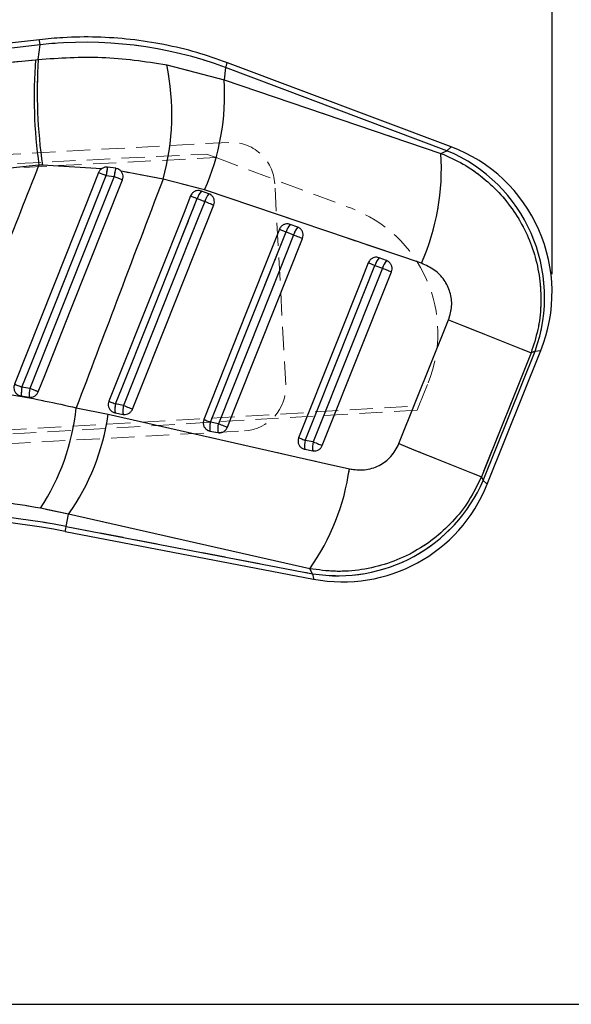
# Model space of a CAD drawing. Header units: millimetres. Extents: x 32 to 406, y 43 to 290.
# Tile 15 of 21: x 250 to 280, y 196 to 250. Entities that reach past the tile are written whole.
import ezdxf

# ---------------------------------------------------------------- set-up
doc = ezdxf.new("R2010")
doc.units = ezdxf.units.MM
doc.linetypes.add('HIDDEN', pattern=[1.905, 1.27, -0.635])
doc.layers.add('FORMATO', color=179, linetype='Continuous')
doc.styles.add('SLDTEXTSTYLE0', font='TXT', dxfattribs={"width": 0.75})
doc.dimstyles.new('SLDDIMSTYLE3', dxfattribs={"dimtxt": 3.5, "dimasz": 3.302, "dimexe": 0, "dimexo": 0.0625, "dimgap": 0.875, "dimtad": 1, "dimdec": 0, "dimlfac": 0.833333, "dimrnd": 1e-09, "dimzin": 12, "dimdsep": 46, "dimtxsty": 'SLDTEXTSTYLE0', "dimsah": 1, "dimcen": 0.09, "dimadec": 0, "dimazin": 3, "dimtfac": 1, "dimtdec": 0, "dimtofl": 0, "dimtmove": 0, "dimatfit": 3, "dimfxl": 0, "dimfrac": 2, "dimtolj": 1, "dimtzin": 12, "dimarcsym": 0})

# ---------------------------------------------------------------- blocks, each defined once
blk = doc.blocks.new('_D_7')
at = {"layer": 'FORMATO'}
for p, q in [((154.269, 269.927), (299.966, 269.927)), ((298.966, 196.16), (298.966, 269.927)), ((175.653, 196.16), (299.966, 196.16))]:
    blk.add_line(p, q, dxfattribs=at)
for points in [[(298.966, 269.927), (298.458, 266.625), (299.474, 266.625)], [(298.966, 196.16), (299.474, 199.462), (298.458, 199.462)]]:
    blk.add_solid(points, dxfattribs=at)
at = {"layer": 'FORMATO', "insert": (294.454, 227.597), "char_height": 3.5, "attachment_point": 1, "rotation": 90, "style": 'SLDTEXTSTYLE0'}
blk.add_mtext('61', dxfattribs=at)
blk = doc.blocks.new('_D_8')
at = {"layer": 'FORMATO'}
for p, q in [((48.527, 254.887), (48.527, 286.555)), ((278.922, 236.193), (278.922, 286.555)), ((278.922, 285.555), (48.527, 285.555))]:
    blk.add_line(p, q, dxfattribs=at)
for points in [[(48.527, 285.555), (51.829, 285.047), (51.829, 286.063)], [(278.922, 285.555), (275.62, 286.063), (275.62, 285.047)]]:
    blk.add_solid(points, dxfattribs=at)
at = {"layer": 'FORMATO', "insert": (148.774, 290.067), "char_height": 3.5, "attachment_point": 1, "style": 'SLDTEXTSTYLE0'}
blk.add_mtext('192', dxfattribs=at)

msp = doc.modelspace()

# ---------------------------------------------------------------- linework, layer by layer
at = {"color": 7, "linetype": 'Continuous', "lineweight": 25}
for p, q in [((250.7964, 249.0514), (210.106, 244.3051)), ((250.8285, 248.7764), (210.3277, 244.0522)), ((250.7277, 247.9696), (250.8285, 248.7764)), ((210.5588, 243.8578), (250.5823, 247.9547)), ((250.5823, 247.9547), (250.7277, 247.9696)), ((257.7796, 247.6809), (260.9231, 246.8481)), ((261.0084, 247.5312), (260.9231, 246.8481)), ((273.155, 242.9672), (261.0084, 247.5312)), ((273.3944, 243.1738), (261.106, 247.791)), ((260.9231, 246.8481), (272.821, 242.8201)), ((272.821, 242.8201), (273.155, 242.9672)), ((250.7688, 242.1727), (247.3915, 241.8167)), ((250.9548, 242.1722), (250.7688, 242.1727)), ((254.2062, 241.979), (250.9548, 242.1722)), ((254.9832, 242.0009), (254.5295, 242.0597)), ((254.4525, 241.6008), (254.8894, 241.5458)), ((257.5757, 241.4044), (255.2773, 241.8369)), ((259.8554, 240.8193), (257.5757, 241.4044)), ((271.7522, 236.7902), (259.8554, 240.8193)), ((259.4564, 240.3392), (259.8673, 240.1848)), ((260.0955, 240.6011), (259.6846, 240.7555)), ((264.9695, 238.7697), (264.5586, 238.9241)), ((264.3305, 238.5079), (264.7414, 238.3535)), ((269.8436, 236.9383), (269.4327, 237.0927)), ((269.2046, 236.6765), (269.6154, 236.5222)), ((270.5183, 226.9033), (273.2442, 233.6985)), ((277.7693, 231.8807), (275.0417, 225.0861)), ((275.1485, 224.8905), (277.9939, 231.9796)), ((275.3606, 224.6739), (278.3079, 232.0167)), ((277.9939, 231.9796), (277.7693, 231.8807)), ((250.2696, 229.9305), (249.8359, 229.9936)), ((249.7838, 229.5193), (250.2233, 229.4539)), ((255.411, 228.9964), (254.9722, 229.0806)), ((252.8151, 228.8739), (254.563, 228.5114)), ((254.9427, 228.594), (255.3815, 228.5097)), ((260.6164, 227.9969), (260.1775, 228.0811)), ((260.148, 227.5945), (260.5868, 227.5102)), ((265.8217, 226.9974), (265.3829, 227.0816)), ((265.3534, 226.5949), (265.7922, 226.5107)), ((275.0417, 225.0861), (275.1485, 224.8905)), ((252.3894, 223.0364), (250.8526, 223.3621)), ((252.2609, 222.367), (252.3894, 223.0364)), ((265.6248, 220.0436), (252.3894, 223.0364)), ((252.2086, 222.0944), (265.8404, 219.4768)), ((252.2609, 222.367), (265.7729, 219.7724)), ((265.7729, 219.7724), (265.6248, 220.0436))]:
    msp.add_line(p, q, dxfattribs=at)
at = {"color": 7, "linetype": 'HIDDEN', "lineweight": 18}
for p, q in [((250.8285, 248.7764), (210.3277, 244.0522)), ((250.7277, 247.9696), (250.8285, 248.7764)), ((210.5588, 243.8578), (250.5823, 247.9547)), ((250.5823, 247.9547), (250.7277, 247.9696)), ((257.7796, 247.6809), (260.9231, 246.8481)), ((261.0084, 247.5312), (260.9231, 246.8481)), ((273.155, 242.9672), (261.0084, 247.5312)), ((260.9231, 246.8481), (272.821, 242.8201)), ((261.1784, 243.423), (206.3145, 240.4228)), ((272.821, 242.8201), (273.155, 242.9672)), ((205.8346, 240.0587), (259.9595, 242.7823)), ((206.1705, 239.8348), (260.4876, 242.5846)), ((259.9595, 242.7823), (260.4876, 242.5846)), ((260.4876, 242.5846), (267.9079, 239.8066)), ((250.7688, 242.1727), (247.3915, 241.8167)), ((250.9548, 242.1722), (250.7688, 242.1727)), ((254.2062, 241.979), (250.9548, 242.1722)), ((254.4525, 241.6008), (254.8894, 241.5458)), ((257.5757, 241.4044), (255.2773, 241.8369)), ((259.8554, 240.8193), (257.5757, 241.4044)), ((271.7522, 236.7902), (259.8554, 240.8193)), ((264.3087, 230.1341), (263.7059, 241.1576)), ((259.4564, 240.3392), (259.8673, 240.1848)), ((264.3305, 238.5079), (264.7414, 238.3535)), ((269.2046, 236.6765), (269.6154, 236.5222)), ((270.5183, 226.9033), (273.2442, 233.6985)), ((277.7693, 231.8807), (275.0417, 225.0861)), ((275.1485, 224.8905), (277.9939, 231.9796)), ((277.9939, 231.9796), (277.7693, 231.8807)), ((250.2696, 229.9305), (249.8359, 229.9936)), ((271.6181, 228.9728), (272.1261, 230.2366)), ((206.9724, 225.1752), (271.6181, 228.9728)), ((255.411, 228.9964), (254.9722, 229.0806)), ((271.527, 228.7463), (271.6181, 228.9728)), ((271.527, 228.7463), (206.6605, 224.9158)), ((252.8151, 228.8739), (254.563, 228.5114)), ((260.6164, 227.9969), (260.1775, 228.0811)), ((207.1802, 224.6064), (262.0433, 227.6066)), ((265.8217, 226.9974), (265.3829, 227.0816)), ((275.0417, 225.0861), (275.1485, 224.8905)), ((252.3894, 223.0364), (250.8526, 223.3621)), ((252.2609, 222.367), (252.3894, 223.0364)), ((265.6248, 220.0436), (252.3894, 223.0364)), ((252.2609, 222.367), (265.7729, 219.7724)), ((265.7729, 219.7724), (265.6248, 220.0436))]:
    msp.add_line(p, q, dxfattribs=at)
at = {"color": 8, "linetype": 'Continuous', "lineweight": 25, "flags": 128}
for points in [[(250.8285, 248.7764), (250.8145, 248.8965), (250.8044, 248.9825), (250.7984, 249.0342), (250.7964, 249.0514), (250.7964, 249.0514)], [(261.0084, 247.5312), (261.0511, 247.6447), (261.0816, 247.7259), (261.0999, 247.7747), (261.106, 247.791), (261.106, 247.791)], [(273.3944, 243.1738), (273.3677, 243.1508), (273.155, 242.9672)], [(277.9939, 231.9796), (278.273, 232.0125), (278.3079, 232.0167)], [(275.3606, 224.6739), (275.337, 224.698), (275.1485, 224.8905)], [(252.2086, 222.0944), (252.2118, 222.1115), (252.2217, 222.1627), (252.238, 222.2479), (252.2609, 222.367)], [(265.7729, 219.7724), (265.8329, 219.5097), (265.8404, 219.4768)]]:
    msp.add_lwpolyline(points, dxfattribs=at)
at = {"color": 7, "linetype": 'HIDDEN', "lineweight": 18, "flags": 128}
for points in [[(250.7964, 249.0514), (250.7984, 249.0342), (250.8044, 248.9825), (250.8145, 248.8965), (250.8285, 248.7764)], [(261.106, 247.791), (261.0999, 247.7747), (261.0816, 247.7259), (261.0511, 247.6447), (261.0084, 247.5312)], [(273.155, 242.9672), (273.3677, 243.1508), (273.3944, 243.1738)], [(249.8359, 229.9936), (250.196, 230.899), (251.6364, 234.5207), (254.4525, 241.6008)], [(254.8894, 241.5458), (254.5293, 240.6404), (253.0888, 237.0187), (250.2696, 229.9305)], [(254.9722, 229.0806), (255.3328, 229.9859), (256.775, 233.6068), (259.4564, 240.3392)], [(259.0883, 240.4859), (259.0997, 240.4813), (259.1229, 240.4721), (259.1574, 240.4583), (259.2021, 240.4405), (259.2559, 240.4191), (259.3174, 240.3946), (259.3848, 240.3677), (259.4564, 240.3392)], [(259.8673, 240.1848), (259.5068, 239.2796), (258.0646, 235.6586), (255.411, 228.9964)], [(259.8673, 240.1848), (259.9412, 240.1554), (260.0153, 240.1259), (260.0876, 240.0971), (260.1563, 240.0697), (260.2195, 240.0446), (260.2754, 240.0223), (260.3225, 240.0035), (260.3597, 239.9887)], [(263.9624, 238.6545), (263.9738, 238.65), (263.997, 238.6407), (264.0314, 238.627), (264.0762, 238.6092), (264.13, 238.5877), (264.1914, 238.5633), (264.2589, 238.5364), (264.3305, 238.5079)], [(260.1775, 228.0811), (260.5381, 228.9864), (261.9803, 232.6073), (264.3305, 238.5079)], [(264.7414, 238.3535), (264.3808, 237.4483), (262.9386, 233.8273), (260.6164, 227.9969)], [(264.7414, 238.3535), (264.8152, 238.3241), (264.8893, 238.2946), (264.9617, 238.2657), (265.0304, 238.2384), (265.0935, 238.2132), (265.1494, 238.191), (265.1966, 238.1722), (265.2338, 238.1574)], [(265.3829, 227.0816), (265.7434, 227.9869), (267.1857, 231.6078), (269.2046, 236.6765)], [(269.6154, 236.5222), (269.2549, 235.6169), (267.8127, 231.996), (265.8217, 226.9974)], [(268.8364, 236.8231), (268.8478, 236.8186), (268.871, 236.8093), (268.9055, 236.7956), (268.9502, 236.7778), (269.0041, 236.7564), (269.0655, 236.7319), (269.1329, 236.7051), (269.2046, 236.6765)], [(269.6154, 236.5222), (269.6893, 236.4927), (269.7634, 236.4632), (269.8358, 236.4344), (269.9044, 236.407), (269.9676, 236.3819), (270.0235, 236.3596), (270.0707, 236.3408), (270.1078, 236.326)], [(273.2442, 233.6985), (274.0701, 233.3669), (274.8532, 233.0524), (275.5758, 232.7622), (276.2212, 232.503), (276.7747, 232.2806), (277.2236, 232.1002), (277.5577, 231.9658), (277.7693, 231.8807)], [(278.3079, 232.0167), (278.273, 232.0125), (277.9939, 231.9796)], [(254.6041, 229.2273), (254.6155, 229.2227), (254.6387, 229.2135), (254.6732, 229.1998), (254.7179, 229.1819), (254.7717, 229.1605), (254.8332, 229.136), (254.9006, 229.1092), (254.9722, 229.0806)], [(255.411, 228.9964), (255.4849, 228.967), (255.559, 228.9375), (255.6313, 228.9086), (255.7, 228.8813), (255.7632, 228.8561), (255.8191, 228.8339), (255.8663, 228.8151), (255.9035, 228.8003)], [(254.563, 228.5114), (266.2442, 225.8688), (267.7986, 225.517)], [(259.8095, 228.2277), (259.8209, 228.2232), (259.8441, 228.2139), (259.8785, 228.2002), (259.9232, 228.1824), (259.9771, 228.161), (260.0385, 228.1365), (260.1059, 228.1096), (260.1775, 228.0811)], [(260.6164, 227.9969), (260.6902, 227.9675), (260.7643, 227.9379), (260.8367, 227.9091), (260.9054, 227.8818), (260.9685, 227.8566), (261.0244, 227.8343), (261.0716, 227.8155), (261.1088, 227.8007)], [(265.0148, 227.2282), (265.0262, 227.2236), (265.0494, 227.2144), (265.0839, 227.2007), (265.1286, 227.1829), (265.1824, 227.1615), (265.2438, 227.137), (265.3113, 227.1101), (265.3829, 227.0816)], [(265.8217, 226.9974), (265.8955, 226.9679), (265.9696, 226.9384), (266.042, 226.9096), (266.1107, 226.8823), (266.1738, 226.8571), (266.2298, 226.8348), (266.277, 226.816), (266.3141, 226.8012)], [(270.5183, 226.9033), (271.3439, 226.5718), (272.1268, 226.2574), (272.8491, 225.9673), (273.4942, 225.7082), (274.0475, 225.4859), (274.4962, 225.3055), (274.8302, 225.1713), (275.0417, 225.0861)], [(275.1485, 224.8905), (275.337, 224.698), (275.3606, 224.6739)], [(252.2609, 222.367), (252.238, 222.2479), (252.2217, 222.1627), (252.2118, 222.1115), (252.2086, 222.0944)], [(265.8404, 219.4768), (265.8329, 219.5097), (265.7729, 219.7724)]]:
    msp.add_lwpolyline(points, dxfattribs=at)
at = {"color": 7, "linetype": 'Continuous', "lineweight": 25, "flags": 128}
for points in [[(254.0367, 241.7656), (253.6789, 240.8665), (252.2375, 237.2452), (249.4172, 230.1594)], [(249.8359, 229.9936), (250.196, 230.899), (251.6364, 234.5207), (254.4525, 241.6008)], [(254.8894, 241.5458), (254.5293, 240.6404), (253.0888, 237.0187), (250.2696, 229.9305)], [(250.7294, 229.7468), (251.0841, 230.6381), (252.5252, 234.2594), (255.3516, 241.3613)], [(259.0883, 240.4859), (258.7278, 239.5806), (257.2856, 235.9597), (254.6041, 229.2273)], [(254.9722, 229.0806), (255.3328, 229.9859), (256.775, 233.6068), (259.4564, 240.3392)], [(259.0883, 240.4859), (259.0997, 240.4813), (259.1229, 240.4721), (259.1574, 240.4583), (259.2021, 240.4405), (259.2559, 240.4191), (259.3174, 240.3946), (259.3848, 240.3677), (259.4564, 240.3392)], [(259.8673, 240.1848), (259.5068, 239.2796), (258.0646, 235.6586), (255.411, 228.9964)], [(255.9035, 228.8003), (256.264, 229.7055), (257.7062, 233.3265), (260.3597, 239.9887)], [(259.8673, 240.1848), (259.9412, 240.1554), (260.0153, 240.1259), (260.0876, 240.0971), (260.1563, 240.0697), (260.2195, 240.0446), (260.2754, 240.0223), (260.3225, 240.0035), (260.3597, 239.9887)], [(263.9624, 238.6545), (263.6018, 237.7492), (262.1596, 234.1283), (259.8095, 228.2277)], [(263.9624, 238.6545), (263.9738, 238.65), (263.997, 238.6407), (264.0314, 238.627), (264.0762, 238.6092), (264.13, 238.5877), (264.1914, 238.5633), (264.2589, 238.5364), (264.3305, 238.5079)], [(260.1775, 228.0811), (260.5381, 228.9864), (261.9803, 232.6073), (264.3305, 238.5079)], [(264.7414, 238.3535), (264.3808, 237.4483), (262.9386, 233.8273), (260.6164, 227.9969)], [(261.1088, 227.8007), (261.4693, 228.706), (262.9115, 232.3269), (265.2338, 238.1574)], [(264.7414, 238.3535), (264.8152, 238.3241), (264.8893, 238.2946), (264.9617, 238.2657), (265.0304, 238.2384), (265.0935, 238.2132), (265.1494, 238.191), (265.1966, 238.1722), (265.2338, 238.1574)], [(268.8364, 236.8231), (268.4759, 235.9179), (267.0337, 232.2969), (265.0148, 227.2282)], [(265.3829, 227.0816), (265.7434, 227.9869), (267.1857, 231.6078), (269.2046, 236.6765)], [(269.6154, 236.5222), (269.2549, 235.6169), (267.8127, 231.996), (265.8217, 226.9974)], [(268.8364, 236.8231), (268.8478, 236.8186), (268.871, 236.8093), (268.9055, 236.7956), (268.9502, 236.7778), (269.0041, 236.7564), (269.0655, 236.7319), (269.1329, 236.7051), (269.2046, 236.6765)], [(269.6154, 236.5222), (269.6893, 236.4927), (269.7634, 236.4632), (269.8358, 236.4344), (269.9044, 236.407), (269.9676, 236.3819), (270.0235, 236.3596), (270.0707, 236.3408), (270.1078, 236.326)], [(266.3141, 226.8012), (266.6747, 227.7064), (268.1169, 231.3274), (270.1078, 236.326)], [(273.2442, 233.6985), (274.0701, 233.3669), (274.8532, 233.0524), (275.5758, 232.7622), (276.2212, 232.503), (276.7747, 232.2806), (277.2236, 232.1002), (277.5577, 231.9658), (277.7693, 231.8807)], [(254.6041, 229.2273), (254.6155, 229.2227), (254.6387, 229.2135), (254.6732, 229.1998), (254.7179, 229.1819), (254.7717, 229.1605), (254.8332, 229.136), (254.9006, 229.1092), (254.9722, 229.0806)], [(255.411, 228.9964), (255.4849, 228.967), (255.559, 228.9375), (255.6313, 228.9086), (255.7, 228.8813), (255.7632, 228.8561), (255.8191, 228.8339), (255.8663, 228.8151), (255.9035, 228.8003)], [(254.563, 228.5114), (266.2442, 225.8688), (267.7986, 225.517)], [(259.8095, 228.2277), (259.8209, 228.2232), (259.8441, 228.2139), (259.8785, 228.2002), (259.9232, 228.1824), (259.9771, 228.161), (260.0385, 228.1365), (260.1059, 228.1096), (260.1775, 228.0811)], [(260.6164, 227.9969), (260.6902, 227.9675), (260.7643, 227.9379), (260.8367, 227.9091), (260.9054, 227.8818), (260.9685, 227.8566), (261.0244, 227.8343), (261.0716, 227.8155), (261.1088, 227.8007)], [(265.0148, 227.2282), (265.0262, 227.2236), (265.0494, 227.2144), (265.0839, 227.2007), (265.1286, 227.1829), (265.1824, 227.1615), (265.2438, 227.137), (265.3113, 227.1101), (265.3829, 227.0816)], [(265.8217, 226.9974), (265.8955, 226.9679), (265.9696, 226.9384), (266.042, 226.9096), (266.1107, 226.8823), (266.1738, 226.8571), (266.2298, 226.8348), (266.277, 226.816), (266.3141, 226.8012)], [(270.5183, 226.9033), (271.3439, 226.5718), (272.1268, 226.2574), (272.8491, 225.9673), (273.4942, 225.7082), (274.0475, 225.4859), (274.4962, 225.3055), (274.8302, 225.1713), (275.0417, 225.0861)]]:
    msp.add_lwpolyline(points, dxfattribs=at)
at = {"color": 7, "linetype": 'Continuous', "lineweight": 25}
for centre, radius, start, end in [((276.9066, 245.9096), 26.4036, 175.5577, 188.13638), ((279.4183, 246.1904), 28.7457, 176.45143, 188.03549), ((244.6241, 244.9667), 13.4326, 344.62105, 11.65742), ((248.1656, 245.9985), 12.7857, 336.10418, 3.81015), ((269.8076, 234.9337), 8.703, 340.15758, 67.37926), ((270.3955, 235.1926), 8.526, 338.08532, 69.45151), ((260.0537, 241.9734), 12.7953, 336.10353, 3.79412), ((257.6624, 241.2984), 3.2241, 166.34146, 174.61752), ((257.3533, 241.2753), 2.4787, 162.97839, 173.73564), ((220.461, 156.4206), 91.712, 68.245337, 68.524724), ((197.9475, 98.2594), 154.1862, 68.142257, 68.32718), ((260.542, 240.0148), 1.1331, 139.17775, 163.35999), ((260.9528, 239.8604), 1.1329, 139.17766, 163.36198), ((265.4158, 238.1836), 1.1327, 139.17514, 163.36431), ((265.8266, 238.0292), 1.1327, 139.17387, 163.36318), ((270.29, 236.3522), 1.1328, 139.17674, 163.36046), ((270.7007, 236.1978), 1.1327, 139.1747, 163.36198), ((218.9312, 152.5667), 83.3668, 68.240741, 68.550215), ((253.7408, 229.3243), 3.9618, 170.27416, 177.17947), ((253.238, 229.4014), 3.0152, 169.89413, 179.00157), ((201.4147, 106.9609), 132.319, 68.118056, 68.332441), ((256.1863, 228.7628), 1.255, 165.33001, 187.73103), ((256.6251, 228.6786), 1.255, 165.33008, 187.73098), ((240.4907, 230.1568), 12.391, 326.74574, 354.05741), ((242.2731, 230.2215), 12.4084, 324.61571, 352.07834), ((261.3916, 227.7633), 1.255, 165.32861, 187.73068), ((261.8302, 227.679), 1.2548, 165.32709, 187.73219), ((266.5973, 226.7637), 1.2553, 165.32992, 187.72774), ((267.0361, 226.6795), 1.2553, 165.32997, 187.72776), ((255.5172, 227.2262), 12.3997, 324.60186, 352.07694), ((267.1762, 228.3481), 8.6898, 260.70663, 336.55352), ((267.4482, 227.8498), 8.526, 259.08197, 338.17866), ((244.1075, 179.907), 43.2358, 79.13008, 93.13008), ((244.1075, 179.907), 42.9582, 79.13008, 93.13008)]:
    msp.add_arc(centre, radius, start, end, dxfattribs=at)
at = {"color": 7, "linetype": 'HIDDEN', "lineweight": 18}
for centre, radius, start, end in [((276.9066, 245.9096), 26.4036, 175.5577, 188.13638), ((279.4183, 246.1904), 28.7457, 176.45143, 188.03549), ((244.6241, 244.9667), 13.4326, 344.62105, 11.65742), ((248.1656, 245.9985), 12.7857, 336.10418, 3.81015), ((261.3095, 241.0266), 2.4, 3.13008, 93.13008), ((269.8076, 234.9337), 8.703, 340.15758, 67.37926), ((260.0537, 241.9734), 12.7953, 336.10353, 3.79412), ((257.6624, 241.2984), 3.2241, 166.34146, 174.61752), ((257.3533, 241.2753), 2.4787, 162.97839, 173.73564), ((220.461, 156.4206), 91.712, 68.245337, 68.524724), ((197.9475, 98.2594), 154.1862, 68.142257, 68.32718), ((260.542, 240.0148), 1.1331, 139.17775, 163.35999), ((260.9528, 239.8604), 1.1329, 139.17766, 163.36198), ((265.3456, 232.9625), 7.308, 338.09867, 69.47515), ((265.4158, 238.1836), 1.1327, 139.17514, 163.36431), ((265.8266, 238.0292), 1.1327, 139.17387, 163.36318), ((270.29, 236.3522), 1.1328, 139.17674, 163.36046), ((270.7007, 236.1978), 1.1327, 139.1747, 163.36198), ((218.9312, 152.5667), 83.3668, 68.240741, 68.550215), ((253.7408, 229.3243), 3.9618, 170.27416, 177.17947), ((261.9123, 230.003), 2.4, 273.13008, 3.13008), ((253.238, 229.4014), 3.0152, 169.89413, 179.00157), ((201.4147, 106.9609), 132.319, 68.118056, 68.332441), ((256.1863, 228.7628), 1.255, 165.33001, 187.73103), ((256.6251, 228.6786), 1.255, 165.33008, 187.73098), ((240.4907, 230.1568), 12.391, 326.74574, 354.05741), ((242.2731, 230.2215), 12.4084, 324.61571, 352.07834), ((261.3916, 227.7633), 1.255, 165.32861, 187.73068), ((261.8302, 227.679), 1.2548, 165.32709, 187.73219), ((266.5973, 226.7637), 1.2553, 165.32992, 187.72774), ((267.0361, 226.6795), 1.2553, 165.32997, 187.72776), ((255.5172, 227.2262), 12.3997, 324.60186, 352.07694), ((267.1762, 228.3481), 8.6898, 260.70663, 336.55352), ((244.1075, 179.907), 43.2358, 79.13008, 93.13008)]:
    msp.add_arc(centre, radius, start, end, dxfattribs=at)
at = {"color": 7, "linetype": 'Continuous', "lineweight": 25}
msp.add_ellipse((253.336, 227.0316), major_axis=(21.9362, -2.7407), ratio=0.9895709, start_param=1.3393102, end_param=1.8074977, dxfattribs=at)
at = {"color": 7, "linetype": 'HIDDEN', "lineweight": 18}
msp.add_ellipse((253.336, 227.0316), major_axis=(21.9362, -2.7407), ratio=0.9895709, start_param=1.3393102, end_param=1.8074977, dxfattribs=at)
at = {"color": 7, "linetype": 'Continuous', "lineweight": 25}
for points, knots in [([(261.106, 247.791), (260.5519, 247.9847), (259.4126, 248.383), (257.633, 248.8048), (255.7952, 249.0912), (253.94, 249.2165), (252.2691, 249.1974), (251.2247, 249.0939), (250.7964, 249.0514)], [0, 0, 0, 0, 0.1679164, 0.3452467, 0.5225121, 0.6997107, 0.8768524, 1, 1, 1, 1]), ([(250.7277, 247.9696), (251.8926, 248.0484), (254.2589, 248.2085), (256.594, 247.8586), (257.7796, 247.6809)], [0, 0, 0, 0, 0.4922791, 1, 1, 1, 1]), ([(272.821, 242.8201), (273.2331, 242.6375), (274.0573, 242.2722), (275.162, 241.4953), (276.1316, 240.5741), (276.9419, 239.524), (277.5771, 238.3651), (278.0322, 237.119), (278.2872, 235.8082), (278.3328, 234.4705), (278.1781, 233.1422), (277.9056, 232.3012), (277.7693, 231.8807)], [0, 0, 0, 0, 0.1014341, 0.2028653, 0.3022118, 0.4015563, 0.5000797, 0.5986015, 0.6992987, 0.7999956, 0.8999971, 1, 1, 1, 1]), ([(245.9882, 230.0491), (246.9129, 232.3915), (248.508, 236.4321), (250.0998, 240.474), (250.7688, 242.1727)], [0, 0, 0, 0, 0.5797188, 1, 1, 1, 1]), ([(254.2062, 241.979), (254.1735, 241.9529), (254.101, 241.8948), (254.0595, 241.8114), (254.0367, 241.7656)], [0, 0, 0, 0, 0.4504744, 1, 1, 1, 1]), ([(254.5295, 242.0597), (254.48, 242.061), (254.3775, 242.0636), (254.2688, 242.0204), (254.2155, 241.9852), (254.2062, 241.979)], [0, 0, 0, 0, 0.43497412, 0.90073358, 1, 1, 1, 1]), ([(255.2773, 241.8369), (255.2398, 241.874), (255.1649, 241.9481), (255.054, 241.9894), (254.9928, 241.9993), (254.9832, 242.0009)], [0, 0, 0, 0, 0.4572776, 0.9144463, 1, 1, 1, 1]), ([(257.5757, 241.4044), (256.7253, 239.1685), (255.1369, 234.9923), (253.5516, 230.8148), (252.8151, 228.8739)], [0, 0, 0, 0, 0.5353791, 1, 1, 1, 1]), ([(255.3516, 241.3613), (255.3658, 241.4096), (255.3951, 241.5091), (255.3754, 241.6676), (255.325, 241.7764), (255.2848, 241.8273), (255.2773, 241.8369)], [0, 0, 0, 0, 0.2976306, 0.6126211, 0.9272905, 1, 1, 1, 1]), ([(259.6846, 240.7555), (259.643, 240.7672), (259.5512, 240.7933), (259.4007, 240.7766), (259.2566, 240.7098), (259.1475, 240.6071), (259.1063, 240.5227), (259.0883, 240.4859)], [0, 0, 0, 0, 0.180174, 0.3974948, 0.6148125, 0.8321294, 1, 1, 1, 1]), ([(260.3597, 239.9887), (260.36, 239.9894), (260.3798, 240.0391), (260.4021, 240.1454), (260.3823, 240.3047), (260.3111, 240.4472), (260.2091, 240.5489), (260.1286, 240.5859), (260.0955, 240.6011)], [0, 0, 0, 0, 0.00308252, 0.21517151, 0.42726461, 0.63935224, 0.85144116, 1, 1, 1, 1]), ([(264.5586, 238.9241), (264.517, 238.9359), (264.4252, 238.9619), (264.2748, 238.9453), (264.1306, 238.8784), (264.0216, 238.7757), (263.9803, 238.6913), (263.9624, 238.6545)], [0, 0, 0, 0, 0.1801841, 0.3975025, 0.6148172, 0.832136, 1, 1, 1, 1]), ([(265.2338, 238.1574), (265.2486, 238.2085), (265.2783, 238.3107), (265.2564, 238.4714), (265.1866, 238.6139), (265.0844, 238.7168), (265.0033, 238.7541), (264.9695, 238.7697)], [0, 0, 0, 0, 0.2120946, 0.4241943, 0.6362895, 0.8483821, 1, 1, 1, 1]), ([(269.4327, 237.0927), (269.3911, 237.1045), (269.2993, 237.1305), (269.1488, 237.1139), (269.0047, 237.0471), (268.8956, 236.9443), (268.8544, 236.8599), (268.8364, 236.8231)], [0, 0, 0, 0, 0.1802037, 0.3975152, 0.6148249, 0.832146, 1, 1, 1, 1]), ([(270.1078, 236.326), (270.1221, 236.3743), (270.1515, 236.4737), (270.1328, 236.632), (270.0655, 236.7757), (269.9632, 236.8825), (269.8798, 236.9214), (269.8436, 236.9383)], [0, 0, 0, 0, 0.2010808, 0.4131647, 0.625254, 0.8373363, 1, 1, 1, 1]), ([(273.2442, 233.6985), (273.3172, 233.945), (273.4633, 234.4381), (273.3604, 235.2126), (273.0244, 235.9021), (272.4776, 236.4719), (271.9975, 236.6826), (271.7522, 236.7902)], [0, 0, 0, 0, 0.1973261, 0.3948322, 0.5898814, 0.7904993, 1, 1, 1, 1]), ([(245.9882, 230.0491), (247.1269, 229.9047), (249.4302, 229.6128), (251.6784, 229.122), (252.8151, 228.8739)], [0, 0, 0, 0, 0.4943859, 1, 1, 1, 1]), ([(249.4172, 230.1594), (249.404, 230.1159), (249.3754, 230.0214), (249.3897, 229.867), (249.4541, 229.7194), (249.5645, 229.6024), (249.6825, 229.5394), (249.7589, 229.5242), (249.7838, 229.5193)], [0, 0, 0, 0, 0.1604685, 0.3483233, 0.5360169, 0.7232787, 0.9100932, 1, 1, 1, 1]), ([(250.2233, 229.4539), (250.2742, 229.4513), (250.378, 229.4458), (250.5276, 229.5028), (250.6522, 229.6035), (250.7091, 229.6963), (250.7291, 229.7461), (250.7294, 229.7468)], [0, 0, 0, 0, 0.2420068, 0.4928332, 0.7442034, 0.9961978, 1, 1, 1, 1]), ([(254.6041, 229.2273), (254.5896, 229.1779), (254.5601, 229.0774), (254.5801, 228.9184), (254.6481, 228.7744), (254.7606, 228.6622), (254.8676, 228.6104), (254.9305, 228.5967), (254.9427, 228.594)], [0, 0, 0, 0, 0.18582318, 0.37779216, 0.56975951, 0.76172983, 0.95369032, 1, 1, 1, 1]), ([(255.3815, 228.5097), (255.4197, 228.5053), (255.5096, 228.4949), (255.6518, 228.5306), (255.7862, 228.6164), (255.8663, 228.7163), (255.8955, 228.7824), (255.9035, 228.8003)], [0, 0, 0, 0, 0.1794614, 0.4229186, 0.6663953, 0.9098576, 1, 1, 1, 1]), ([(259.8095, 228.2277), (259.795, 228.1783), (259.7655, 228.0779), (259.7855, 227.9188), (259.8535, 227.7748), (259.9659, 227.6626), (260.0729, 227.6109), (260.1358, 227.5971), (260.148, 227.5945)], [0, 0, 0, 0, 0.18581656, 0.37778643, 0.56975382, 0.76172674, 0.95368923, 1, 1, 1, 1]), ([(260.5868, 227.5102), (260.625, 227.5058), (260.7149, 227.4953), (260.857, 227.531), (260.9914, 227.6168), (261.0716, 227.7166), (261.1009, 227.7828), (261.1088, 227.8007)], [0, 0, 0, 0, 0.1791962, 0.4226592, 0.6661282, 0.9095878, 1, 1, 1, 1]), ([(265.0148, 227.2282), (265.0003, 227.1788), (264.9708, 227.0785), (264.9907, 226.9195), (265.0587, 226.7755), (265.171, 226.6633), (265.2781, 226.6114), (265.3411, 226.5976), (265.3534, 226.5949)], [0, 0, 0, 0, 0.1855076, 0.3774781, 0.5694487, 0.7614219, 0.9533902, 1, 1, 1, 1]), ([(265.7922, 226.5107), (265.7983, 226.5096), (265.8554, 226.4994), (265.9682, 226.5022), (266.1167, 226.5589), (266.242, 226.6605), (266.2902, 226.7545), (266.3141, 226.8012)], [0, 0, 0, 0, 0.0290796, 0.2726917, 0.5162883, 0.7598979, 1, 1, 1, 1]), ([(267.7986, 225.517), (268.0764, 225.481), (268.6326, 225.4088), (269.4382, 225.6631), (270.1266, 226.1613), (270.3856, 226.652), (270.5183, 226.9033)], [0, 0, 0, 0, 0.2534127, 0.507371, 0.7476438, 1, 1, 1, 1]), ([(275.0417, 225.0861), (274.8279, 224.6445), (274.4002, 223.7613), (273.4958, 222.6167), (272.4397, 221.6512), (271.2397, 220.8725), (269.9055, 220.3003), (268.4877, 219.9615), (267.0419, 219.854), (266.0972, 219.9804), (265.6248, 220.0436)], [0, 0, 0, 0, 0.1277825, 0.2555635, 0.3773007, 0.4990383, 0.6258612, 0.7526874, 0.8763415, 1, 1, 1, 1]), ([(250.8526, 223.3621), (250.1059, 223.4908), (248.589, 223.7522), (247.0337, 223.8306), (246.244, 223.8705)], [0, 0, 0, 0, 0.49224967, 1, 1, 1, 1])]:
    msp.add_open_spline(points, degree=3, knots=knots, dxfattribs=at)
at = {"color": 7, "linetype": 'HIDDEN', "lineweight": 18}
for points, knots in [([(250.7277, 247.9696), (251.8926, 248.0484), (254.2589, 248.2085), (256.594, 247.8586), (257.7796, 247.6809)], [0, 0, 0, 0, 0.4922791, 1, 1, 1, 1]), ([(272.821, 242.8201), (273.2331, 242.6375), (274.0573, 242.2722), (275.162, 241.4953), (276.1316, 240.5741), (276.9419, 239.524), (277.5771, 238.3651), (278.0322, 237.119), (278.2872, 235.8082), (278.3328, 234.4705), (278.1781, 233.1422), (277.9056, 232.3012), (277.7693, 231.8807)], [0, 0, 0, 0, 0.1014341, 0.2028653, 0.3022118, 0.4015563, 0.5000797, 0.5986015, 0.6992987, 0.7999956, 0.8999971, 1, 1, 1, 1]), ([(245.9882, 230.0491), (246.9129, 232.3915), (248.508, 236.4321), (250.0998, 240.474), (250.7688, 242.1727)], [0, 0, 0, 0, 0.5797188, 1, 1, 1, 1]), ([(257.5757, 241.4044), (256.7253, 239.1685), (255.1369, 234.9923), (253.5516, 230.8148), (252.8151, 228.8739)], [0, 0, 0, 0, 0.5353791, 1, 1, 1, 1]), ([(273.2442, 233.6985), (273.3172, 233.945), (273.4633, 234.4381), (273.3604, 235.2126), (273.0244, 235.9021), (272.4776, 236.4719), (271.9975, 236.6826), (271.7522, 236.7902)], [0, 0, 0, 0, 0.1973261, 0.3948322, 0.5898814, 0.7904993, 1, 1, 1, 1]), ([(245.9882, 230.0491), (247.1269, 229.9047), (249.4302, 229.6128), (251.6784, 229.122), (252.8151, 228.8739)], [0, 0, 0, 0, 0.4943859, 1, 1, 1, 1]), ([(267.7986, 225.517), (268.0764, 225.481), (268.6326, 225.4088), (269.4382, 225.6631), (270.1266, 226.1613), (270.3856, 226.652), (270.5183, 226.9033)], [0, 0, 0, 0, 0.2534127, 0.507371, 0.7476438, 1, 1, 1, 1]), ([(275.0417, 225.0861), (274.8279, 224.6445), (274.4002, 223.7613), (273.4958, 222.6167), (272.4397, 221.6512), (271.2397, 220.8725), (269.9055, 220.3003), (268.4877, 219.9615), (267.0419, 219.854), (266.0972, 219.9804), (265.6248, 220.0436)], [0, 0, 0, 0, 0.1277825, 0.2555635, 0.3773007, 0.4990383, 0.6258612, 0.7526874, 0.8763415, 1, 1, 1, 1]), ([(250.8526, 223.3621), (250.1059, 223.4908), (248.589, 223.7522), (247.0337, 223.8306), (246.244, 223.8705)], [0, 0, 0, 0, 0.49224967, 1, 1, 1, 1])]:
    msp.add_open_spline(points, degree=3, knots=knots, dxfattribs=at)

# ---------------------------------------------------------------- dimensions: what is measured, and where the dimension line sits
at = {"layer": 'FORMATO'}
dim = msp.add_linear_dim(base=(48.5267, 285.5553), p1=(278.9215, 235.1926), p2=(48.5267, 253.8871), dimstyle='SLDDIMSTYLE3', dxfattribs=at)
dim.commit()
dim.dimension.update_dxf_attribs({"geometry": '_D_8', "text_midpoint": (152.6529, 285.5553), "dimtype": 160})
dim = msp.add_linear_dim(base=(298.9659, 269.9268), p1=(174.6532, 196.1605), p2=(153.2691, 269.9268), angle=90, dimstyle='SLDDIMSTYLE3', dxfattribs=at)
dim.commit()
dim.dimension.update_dxf_attribs({"geometry": '_D_7', "text_midpoint": (298.9659, 230.1829), "dimtype": 160})

doc.saveas('drawing.dxf')
